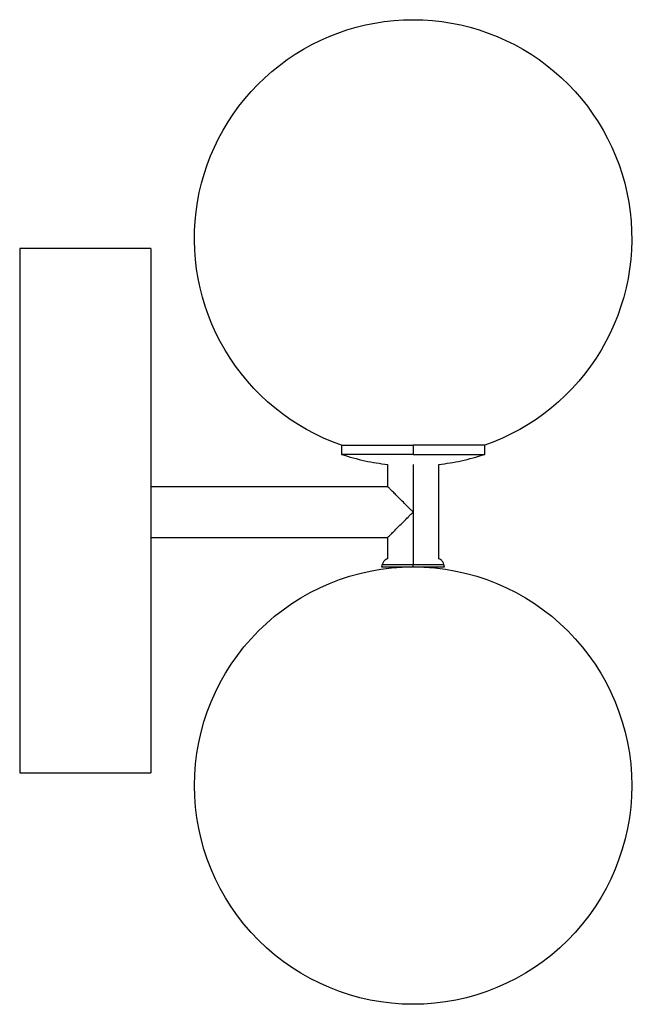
# Paper-space layout '_Normal a' of a CAD drawing. Header units: inches. Extents: x -3.54 to 2.02, y -1.97 to 6.89.
import ezdxf

# ---------------------------------------------------------------- set-up
doc = ezdxf.new("R2010")
doc.units = ezdxf.units.IN
doc.header["$MEASUREMENT"] = 0

psp = doc.layouts.new('_Normal a')

# ---------------------------------------------------------------- linework, layer by layer
at = {"color": 7, "linetype": 'Continuous', "lineweight": 25}
for p, q in [((-2.3622, 4.8332), (-3.5422, 4.8332)), ((-3.5422, 4.8332), (-3.5422, 0.1132)), ((-2.3622, 4.8332), (-2.3622, 0.1132)), ((-0.6444, 3.0627), (-0.6444, 2.9796)), ((0, 3.0627), (0, 2.9796)), ((0.6444, 2.9796), (0.6444, 3.0627)), ((-0.2303, 2.8891), (-0.2303, 2.6909)), ((0, 2.8885), (0, 2.0419)), ((0.2303, 2.0412), (0.2303, 2.8891)), ((-2.3622, 2.6909), (-0.2303, 2.6909)), ((-0.2303, 2.2303), (-2.3622, 2.2303)), ((-0.2303, 2.2303), (-0.2303, 2.0412)), ((-0.2779, 1.9889), (-0.2833, 1.9685)), ((0, 1.9685), (0, 1.9889)), ((0.2833, 1.9685), (0.2779, 1.9889)), ((-3.5422, 0.1132), (-2.3622, 0.1132))]:
    psp.add_line(p, q, dxfattribs=at)
for points, knots in [([(-0.6444, 3.0627), (-1.0842, 3.2151), (-1.4558, 3.5183), (-1.9306, 4.319), (-2.0184, 4.7905), (-1.864, 5.7084), (-1.6265, 6.1252), (-0.9158, 6.7263), (-0.4654, 6.8913), (0, 6.8913)], [0, 0, 0, 0, 0.25, 0.25, 0.5, 0.5, 0.75, 0.75, 1, 1, 1, 1]), ([(0, 6.8913), (0.4654, 6.8913), (0.9158, 6.7263), (1.6265, 6.1252), (1.864, 5.7084), (2.0184, 4.7905), (1.9306, 4.319), (1.4558, 3.5183), (1.0842, 3.2151), (0.6444, 3.0627)], [0, 0, 0, 0, 0.25, 0.25, 0.5, 0.5, 0.75, 0.75, 1, 1, 1, 1]), ([(-0.6444, 3.0627), (-0.6444, 3.0627), (-0.5765, 3.0627), (-0.3348, 3.0627), (-0.1709, 3.0627), (0, 3.0627)], [0, 0, 0, 0, 0.5, 0.5, 1, 1, 1, 1]), ([(0.6444, 3.0627), (0.6444, 3.0627), (0.5765, 3.0627), (0.3348, 3.0627), (0.1709, 3.0627), (0, 3.0627)], [0, 0, 0, 0, 0.5, 0.5, 1, 1, 1, 1]), ([(0, 2.9796), (-0.1709, 2.9796), (-0.3348, 2.9796), (-0.5765, 2.9796), (-0.6444, 2.9796), (-0.6444, 2.9796)], [0, 0, 0, 0, 0.5, 0.5, 1, 1, 1, 1]), ([(-0.6444, 2.9796), (-0.5746, 2.9584), (-0.4389, 2.9173), (-0.2985, 2.8983), (-0.2303, 2.8891)], [0, 0, 0, 0, 0.51458, 1, 1, 1, 1]), ([(0, 2.9796), (0.1709, 2.9796), (0.3348, 2.9796), (0.5765, 2.9796), (0.6444, 2.9796), (0.6444, 2.9796)], [0, 0, 0, 0, 0.5, 0.5, 1, 1, 1, 1]), ([(0.2303, 2.8891), (0.2985, 2.8983), (0.4389, 2.9173), (0.5746, 2.9584), (0.6444, 2.9796)], [0, 0, 0, 0, 0.4854203, 1, 1, 1, 1]), ([(0, 2.4606), (-0.0031, 2.4637), (-0.0087, 2.4693), (-0.0162, 2.4768), (-0.0246, 2.4852), (-0.034, 2.4946), (-0.0561, 2.5167), (-0.0879, 2.5485), (-0.1278, 2.5884), (-0.1628, 2.6235), (-0.1875, 2.6481), (-0.2033, 2.6639), (-0.213, 2.6737), (-0.2207, 2.6813), (-0.2256, 2.6863), (-0.2285, 2.6891), (-0.23, 2.6907), (-0.2302, 2.6908), (-0.2303, 2.6909)], [0, 0, 0, 0, 0.029626, 0.053855, 0.072686, 0.110912, 0.145021, 0.287186, 0.424137, 0.55396, 0.675598, 0.733909, 0.789334, 0.843856, 0.896506, 0.931318, 0.965769, 1, 1, 1, 1]), ([(-0.2303, 2.2303), (-0.2303, 2.2303), (-0.2302, 2.2304), (-0.2299, 2.2308), (-0.2292, 2.2314), (-0.2284, 2.2322), (-0.2273, 2.2334), (-0.225, 2.2356), (-0.2207, 2.24), (-0.213, 2.2476), (-0.2033, 2.2573), (-0.1875, 2.2732), (-0.1628, 2.2978), (-0.1278, 2.3329), (-0.0879, 2.3727), (-0.0561, 2.4046), (-0.034, 2.4266), (-0.0234, 2.4372), (-0.0119, 2.4487), (-0.0044, 2.4562), (0, 2.4606)], [0, 0, 0, 0, 0.017101, 0.034239, 0.051432, 0.068698, 0.086054, 0.103519, 0.156167, 0.210688, 0.266112, 0.324421, 0.446056, 0.575876, 0.712824, 0.854985, 0.889093, 0.927318, 0.957587, 1, 1, 1, 1]), ([(-0.2303, 2.0412), (-0.237, 2.0382), (-0.2518, 2.0315), (-0.2689, 2.0128), (-0.2749, 1.9967), (-0.2779, 1.9889)], [0, 0, 0, 0, 0.299743, 0.659415, 1, 1, 1, 1]), ([(0, 2.0413), (0, 2.0383), (0, 2.0316), (0, 2.0128), (0, 1.9967), (0, 1.9889)], [0, 0, 0, 0, 0.301888, 0.660459, 1, 1, 1, 1]), ([(0.2779, 1.9889), (0.2749, 1.9967), (0.2689, 2.0128), (0.2518, 2.0315), (0.237, 2.0382), (0.2303, 2.0412)], [0, 0, 0, 0, 0.340585, 0.700257, 1, 1, 1, 1]), ([(0, -1.9685), (-0.5221, -1.9685), (-1.0228, -1.7611), (-1.7611, -1.0228), (-1.9685, -0.5221), (-1.9685, 0.5221), (-1.7611, 1.0228), (-1.0228, 1.7611), (-0.5221, 1.9685), (0, 1.9685)], [0, 0, 0, 0, 0.25, 0.25, 0.5, 0.5, 0.75, 0.75, 1, 1, 1, 1]), ([(-0.2833, 1.9685), (-0.2833, 1.9685), (-0.2832, 1.9685), (-0.2828, 1.9685), (-0.282, 1.9685), (-0.2809, 1.9685), (-0.2796, 1.9685), (-0.2768, 1.9685), (-0.2716, 1.9685), (-0.2622, 1.9685), (-0.2503, 1.9685), (-0.2312, 1.9685), (-0.2016, 1.9685), (-0.1656, 1.9685), (-0.1338, 1.9685), (-0.1086, 1.9685), (-0.0824, 1.9685), (-0.0584, 1.9685), (-0.037, 1.9685), (-0.0185, 1.9685), (-0.0062, 1.9685), (0, 1.9685)], [0, 0, 0, 0, 0.020883, 0.041721, 0.062537, 0.083352, 0.104191, 0.125073, 0.187588, 0.250102, 0.312617, 0.375131, 0.500008, 0.624886, 0.6874, 0.749915, 0.812429, 0.874943, 0.916659, 0.958285, 1, 1, 1, 1]), ([(-0.2779, 1.9889), (-0.2779, 1.9889), (-0.2749, 1.9889), (-0.2637, 1.9889), (-0.2554, 1.9889), (-0.2349, 1.9889), (-0.2227, 1.9889), (-0.196, 1.9889), (-0.1815, 1.9889), (-0.1519, 1.9889), (-0.1367, 1.9889), (-0.1068, 1.9889), (-0.092, 1.9889), (-0.0493, 1.9889), (-0.0232, 1.9889), (0, 1.9889)], [0, 0, 0, 0, 0.125, 0.125, 0.25, 0.25, 0.375, 0.375, 0.5, 0.5, 0.625, 0.625, 0.75, 0.75, 1, 1, 1, 1]), ([(0, 1.9889), (0.0232, 1.9889), (0.0493, 1.9889), (0.092, 1.9889), (0.1068, 1.9889), (0.1367, 1.9889), (0.1519, 1.9889), (0.1815, 1.9889), (0.196, 1.9889), (0.2227, 1.9889), (0.2349, 1.9889), (0.2554, 1.9889), (0.2637, 1.9889), (0.2749, 1.9889), (0.2779, 1.9889), (0.2779, 1.9889)], [0, 0, 0, 0, 0.25, 0.25, 0.375, 0.375, 0.5, 0.5, 0.625, 0.625, 0.75, 0.75, 0.875, 0.875, 1, 1, 1, 1]), ([(0, 1.9685), (0.0031, 1.9685), (0.0093, 1.9685), (0.0185, 1.9685), (0.0278, 1.9685), (0.037, 1.9685), (0.0461, 1.9685), (0.0614, 1.9685), (0.0824, 1.9685), (0.1086, 1.9685), (0.1338, 1.9685), (0.1656, 1.9685), (0.2016, 1.9685), (0.2312, 1.9685), (0.2503, 1.9685), (0.2622, 1.9685), (0.2716, 1.9685), (0.2776, 1.9685), (0.2811, 1.9685), (0.283, 1.9685), (0.2832, 1.9685), (0.2833, 1.9685)], [0, 0, 0, 0, 0.020883, 0.041721, 0.062537, 0.083352, 0.104191, 0.125073, 0.187588, 0.250102, 0.312617, 0.375131, 0.500008, 0.624886, 0.6874, 0.749915, 0.812429, 0.874943, 0.916659, 0.958285, 1, 1, 1, 1]), ([(0, 1.9685), (0.5221, 1.9685), (1.0228, 1.7611), (1.7611, 1.0228), (1.9685, 0.5221), (1.9685, -0.5221), (1.7611, -1.0228), (1.0228, -1.7611), (0.5221, -1.9685), (0, -1.9685)], [0, 0, 0, 0, 0.25, 0.25, 0.5, 0.5, 0.75, 0.75, 1, 1, 1, 1])]:
    psp.add_open_spline(points, degree=3, knots=knots, dxfattribs=at)

doc.saveas('drawing.dxf')
